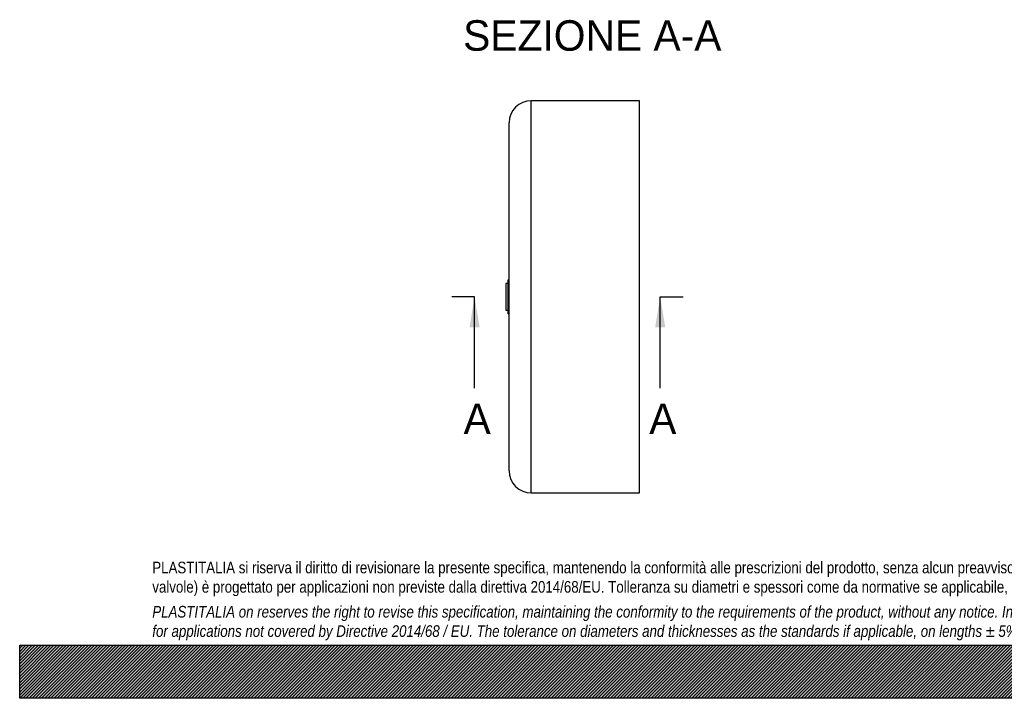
# Model space of a CAD drawing. Header units: millimetres. Extents: x 0 to 1782, y 0 to 1260.
# Tile 1 of 25: x 0 to 891, y 0 to 614. Entities that reach past the tile are written whole.
import ezdxf
from ezdxf.enums import TextEntityAlignment as Align
from ezdxf.lldxf.tags import DXFTag

# ---------------------------------------------------------------- set-up
doc = ezdxf.new("R2010")
doc.units = ezdxf.units.MM
doc.header["$LTSCALE"] = 6
doc.layers.add('CAP355B', color=7, linetype='Continuous')
doc.layers.add('Default', color=7, linetype='Continuous')
doc.styles.add('SEACAD_Solid_Edge_ANSI', font='seans.ttf')
tags = doc.linetypes.add('CENTER2', pattern=[28.575, 19.05, -3.175, 3.175, -3.175]).pattern_tags.tags
tags[10:11] = [DXFTag(74, 4), DXFTag(75, 0), DXFTag(340, '0'), DXFTag(46, 0.0), DXFTag(50, 0.0), DXFTag(44, 0.0), DXFTag(45, 0.0)]
tags[8:9] = [DXFTag(74, 4), DXFTag(75, 0), DXFTag(340, '0'), DXFTag(46, 0.0), DXFTag(50, 0.0), DXFTag(44, 0.0), DXFTag(45, 0.0)]
tags[6:7] = [DXFTag(74, 4), DXFTag(75, 0), DXFTag(340, '0'), DXFTag(46, 0.0), DXFTag(50, 0.0), DXFTag(44, 0.0), DXFTag(45, 0.0)]
tags[4:5] = [DXFTag(74, 4), DXFTag(75, 0), DXFTag(340, '0'), DXFTag(46, 0.0), DXFTag(50, 0.0), DXFTag(44, 0.0), DXFTag(45, 0.0)]

# ---------------------------------------------------------------- blocks, each defined once
blk = doc.blocks.new('SE')
at = {"layer": 'CAP355B', "color": 7, "linetype": 'Continuous'}
for p, q in [((462.94, 185.9), (462.94, 540.9)), ((560.94, 540.9), (462.94, 540.9)), ((560.94, 185.9), (560.94, 540.9)), ((442.94, 205.9), (442.94, 520.9)), ((439.94, 375.4), (439.94, 351.4)), ((441.94, 375.4), (439.94, 375.4)), ((441.94, 347.9), (441.94, 378.9)), ((442.94, 378.9), (441.94, 378.9)), ((439.94, 351.4), (441.94, 351.4)), ((441.94, 347.9), (442.94, 347.9)), ((462.94, 185.9), (560.94, 185.9))]:
    blk.add_line(p, q, dxfattribs=at)
for centre, start, end in [((462.94, 520.9), 90, 180), ((462.94, 205.9), 180, 270)]:
    blk.add_arc(centre, 20, start, end, dxfattribs=at)
blk = doc.blocks.new('SE4')
at = {"color": 7, "linetype": 'Continuous', "style": 'SEACAD_Solid_Edge_ANSI'}
blk.add_text('A', height=27.6, dxfattribs=at).set_placement((401.68, 266.8), align=Align.TOP_LEFT)
blk = doc.blocks.new('SE5')
at = {"color": 7, "linetype": 'Continuous', "style": 'SEACAD_Solid_Edge_ANSI'}
blk.add_text('A', height=27.6, dxfattribs=at).set_placement((569.64, 266.8), align=Align.TOP_LEFT)
blk = doc.blocks.new('SEANNOT_GROUP')
at = {"linetype": 'Continuous'}
blk.add_hatch(color=7, dxfattribs=at).paths.add_polyline_path([(416.23, 335.8), (411.63, 363.4), (407.03, 335.8)])
at = {"color": 7, "linetype": 'Continuous'}
blk.add_lwpolyline([(411.63, 280.6), (411.63, 363.4)], dxfattribs=at)
blk = doc.blocks.new('SEANNOT_GROUP1')
at = {"linetype": 'Continuous'}
blk.add_hatch(color=7, dxfattribs=at).paths.add_polyline_path([(584.19, 335.8), (579.59, 363.4), (574.99, 335.8)])
at = {"color": 7, "linetype": 'Continuous'}
blk.add_lwpolyline([(579.59, 280.6), (579.59, 363.4)], dxfattribs=at)
blk = doc.blocks.new('SE3')
at = {"layer": 'Default', "color": 7, "linetype": 'CENTER2'}
for p, q in [((411.63, 363.4), (390.93, 363.4)), ((579.59, 363.4), (600.29, 363.4))]:
    blk.add_line(p, q, dxfattribs=at)
at = {"layer": 'Default', "color": 7, "linetype": 'CENTER2', "const_width": 0.0001}
blk.add_lwpolyline([(411.63, 363.4), (579.59, 363.4)], dxfattribs=at)
at = {"layer": 'Default'}
for name in ['SEANNOT_GROUP', 'SEANNOT_GROUP1', 'SE4', 'SE5']:
    blk.add_blockref(name, (0, 0), dxfattribs=at)

msp = doc.modelspace()

# ---------------------------------------------------------------- hatches: boundary and pattern name
at = {"layer": 'Default', "linetype": 'Continuous'}
h = msp.add_hatch(dxfattribs=at)
h.set_pattern_fill('LINE', scale=0.629921, angle=45, style=0)
h.paths.add_polyline_path([(1782, 0), (1782, 48), (0, 48), (0, 0)])
msp.add_hatch(color=7, dxfattribs=at).paths.add_polyline_path([(1782, 0), (1782, 48), (0, 48), (0, 0)])

# ---------------------------------------------------------------- linework, layer by layer
at = {"layer": 'Default', "color": 7, "linetype": 'Continuous'}
for p, q in [((0, 48), (1782, 48)), ((0, 0), (0, 48)), ((1782, 0), (0, 0))]:
    msp.add_line(p, q, dxfattribs=at)

# ---------------------------------------------------------------- block references
at = {"layer": 'Default'}
for name in ['SE', 'SE3']:
    msp.add_blockref(name, (0, 0), dxfattribs=at)

# ---------------------------------------------------------------- texts
at = {"layer": 'Default', "color": 7, "linetype": 'Continuous', "style": 'SEACAD_Solid_Edge_ANSI'}
msp.add_text('SEZIONE A-A', height=27.6, dxfattribs=at).set_placement((401.269, 613.722), align=Align.TOP_LEFT)
at = {"layer": 'Default', "insert": (120, 123.614), "char_height": 10.5, "width": 1542, "attachment_point": 1}
msp.add_mtext("{\\fArial Narrow|b0||i0||c0|p34;\\C7;\\H10.5;\\W1.;PLASTITALIA si riserva il diritto di revisionare la presente specifica, mantenendo la conformità alle prescrizioni del prodotto, senza alcun preavviso. In caso di assegnazione d'ordine si riserva di compiere una più dettagliata analisi tecnico/qualitativa. Il presente prodotto (ad esclusione delle \\P}{\\fArial Narrow|b0||i0||c0|p34;\\C7;\\H10.5;\\W1.;valvole) è progettato per applicazioni non previste dalla direttiva 2014/68/EU. Tolleranza su diametri e spessori come da normative se applicabile, su lunghezze ±5%, su angoli ±2°, se non diversamente specificato.\\P}{\\fArial Narrow|b0||i0||c0|p34;\\C7;\\H3.;\\W1.;   \\P}{\\fArial Narrow|b0||i1||c0|p34;\\C7;\\H10.5;\\W1.;PLASTITALIA on reserves the right to revise this specification, maintaining the conformity to the requirements of the product, without any notice. In case of assignation of order on will reserve to make a more detailed analysis technical/qualitative. This product (excluding valves) is designed \\P}{\\fArial Narrow|b0||i1||c0|p34;\\C7;\\H10.5;\\W1.;for applications not covered by Directive 2014/68 / EU. The tolerance on diameters and thicknesses as the standards if applicable, on lengths ± 5%, on angles ± 2 °, unless otherwise indicated.\\P}", dxfattribs=at)

doc.saveas('drawing.dxf')
